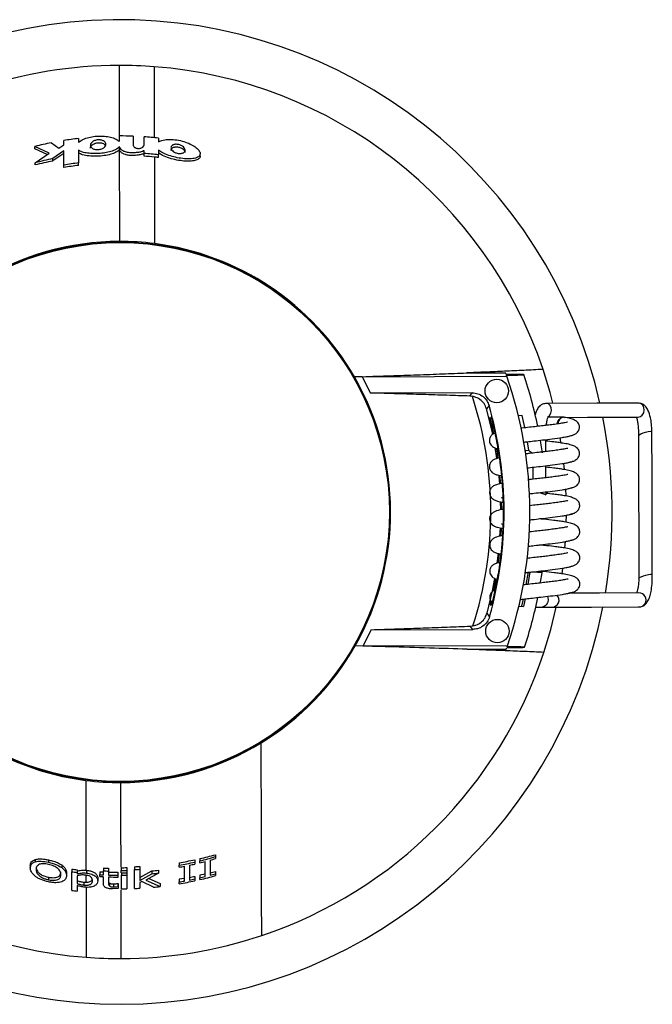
# Model space of a CAD drawing. Header units: millimetres. Extents: x 20 to 400, y 8 to 286.
# Tile 2 of 8: x 125 to 152, y 49 to 91. Entities that reach past the tile are written whole.
import ezdxf

# ---------------------------------------------------------------- set-up
doc = ezdxf.new("R2010")
doc.units = ezdxf.units.MM

msp = doc.modelspace()

# ---------------------------------------------------------------- linework, layer by layer
at = {"color": 7, "linetype": 'Continuous', "lineweight": 25}
for p, q in [((126.238, 85.759), (126.564, 85.527)), ((126.77, 85.668), (126.77, 85.855)), ((127.395, 85.943), (127.396, 85.778)), ((129.136, 86.049), (129.136, 85.812)), ((129.73, 86.039), (129.731, 85.671)), ((130.197, 85.672), (130.196, 86.014)), ((130.813, 85.959), (130.813, 85.802)), ((126.151, 85.322), (125.539, 85.602)), ((125.539, 85.504), (125.539, 85.602)), ((126.063, 85.262), (125.539, 85.504)), ((125.541, 84.903), (126.151, 85.322)), ((126.771, 85.412), (126.304, 85.081)), ((126.564, 85.527), (126.77, 85.668)), ((126.773, 84.807), (126.771, 85.412)), ((127.397, 85.439), (127.398, 84.901)), ((129.148, 85.471), (129.137, 85.458)), ((129.148, 85.471), (129.148, 85.591)), ((130.198, 85.301), (130.198, 85.425)), ((130.814, 85.45), (130.814, 85.243)), ((125.541, 84.814), (125.541, 84.903)), ((126.771, 85.304), (126.304, 84.981)), ((126.304, 84.981), (126.304, 85.081)), ((127.398, 84.794), (127.398, 84.901)), ((130.199, 85.185), (130.198, 85.301)), ((130.815, 85.131), (130.814, 85.243)), ((132.596, 85.197), (132.595, 85.293)), ((126.773, 84.705), (126.773, 84.807)), ((139.514, 75.775), (139.184, 75.765)), ((139.514, 75.775), (145.69, 75.791)), ((139.514, 75.775), (139.874, 75.076)), ((143.971, 75.935), (145.638, 75.939)), ((145.667, 75.874), (145.661, 75.874)), ((145.661, 75.874), (145.667, 75.874)), ((144.212, 75.087), (139.874, 75.076)), ((144.106, 74.947), (144.212, 75.087)), ((144.221, 74.934), (144.106, 74.947)), ((144.934, 74.545), (144.827, 74.396)), ((145.143, 73.347), (144.986, 74.039)), ((146.35, 74.113), (146.189, 74.104)), ((148.108, 74.046), (147.454, 74.044)), ((148.144, 74.041), (148.099, 74.041)), ((146.635, 72.637), (146.575, 73.001)), ((147.362, 72.578), (147.361, 73.09)), ((145.291, 72.565), (145.266, 72.704)), ((145.291, 72.565), (145.293, 72.549)), ((145.329, 72.549), (145.326, 72.565)), ((146.799, 71.91), (146.8, 71.397)), ((147.365, 71.462), (147.364, 71.974)), ((148.151, 71.812), (148.124, 72.076)), ((145.385, 71.56), (145.424, 71.207)), ((146.609, 71.39), (146.672, 71.383)), ((147.367, 70.733), (147.367, 70.858)), ((148.225, 70.684), (148.213, 70.971)), ((145.433, 70.086), (145.427, 70.442)), ((145.456, 70.43), (145.466, 70.102)), ((148.233, 69.564), (148.237, 69.861)), ((145.4, 68.959), (145.419, 69.323)), ((145.447, 69.317), (145.432, 68.976)), ((146.646, 69.154), (146.678, 69.151)), ((148.176, 68.464), (148.196, 68.733)), ((145.285, 67.81), (145.336, 68.227)), ((145.363, 68.218), (145.317, 67.825)), ((146.557, 68.048), (146.681, 68.034)), ((148.054, 67.361), (148.086, 67.598)), ((145.212, 67.15), (145.108, 66.62)), ((145.006, 66.04), (145.033, 66.162)), ((146.209, 65.981), (146.404, 65.972)), ((144.957, 65.533), (144.849, 65.682)), ((146.187, 65.941), (146.203, 65.941)), ((146.917, 65.938), (147.197, 65.937)), ((144.131, 65.127), (144.246, 65.141)), ((139.9, 64.976), (139.543, 64.276)), ((139.9, 64.976), (144.237, 64.988)), ((144.237, 64.988), (144.131, 65.127)), ((139.543, 64.276), (139.214, 64.284)), ((145.72, 64.291), (139.543, 64.276)), ((144.001, 64.139), (145.668, 64.143)), ((145.696, 64.208), (145.691, 64.208)), ((145.691, 64.208), (145.696, 64.208)), ((125.55, 55.166), (125.55, 55.073)), ((126.114, 55.15), (126.114, 55.049)), ((132.361, 55.155), (132.361, 55.055)), ((132.361, 55.055), (132.362, 54.972)), ((132.582, 55.204), (132.583, 55.107)), ((132.583, 55.025), (132.583, 55.107)), ((132.806, 54.441), (132.804, 55.081)), ((133.026, 55.14), (133.027, 54.498)), ((133.247, 55.373), (133.247, 55.288)), ((133.247, 55.288), (133.247, 55.204)), ((125.34, 54.907), (125.34, 54.814)), ((126.679, 54.935), (126.68, 54.826)), ((127.112, 54.758), (127.112, 54.643)), ((127.114, 53.847), (127.112, 54.643)), ((127.334, 54.729), (127.334, 54.613)), ((127.716, 54.708), (127.738, 54.706)), ((127.738, 54.706), (127.739, 54.587)), ((128.309, 54.643), (128.309, 54.521)), ((128.463, 54.804), (128.464, 54.683)), ((128.464, 54.512), (128.464, 54.683)), ((128.685, 54.795), (128.685, 54.673)), ((128.685, 54.673), (128.685, 54.503)), ((129.216, 54.817), (129.217, 54.695)), ((129.217, 54.595), (129.217, 54.695)), ((129.46, 54.82), (129.46, 54.698)), ((129.46, 54.698), (129.461, 54.597)), ((129.792, 54.86), (129.792, 54.739)), ((129.795, 53.93), (129.792, 54.739)), ((130.014, 54.87), (130.014, 54.75)), ((130.014, 54.75), (130.015, 54.275)), ((130.015, 54.4), (130.529, 54.678)), ((130.529, 54.678), (130.529, 54.558)), ((130.812, 54.706), (130.812, 54.587)), ((131.697, 55.028), (131.697, 54.919)), ((131.697, 54.837), (131.697, 54.919)), ((131.92, 54.247), (131.919, 54.879)), ((132.14, 54.924), (132.142, 54.29)), ((133.248, 54.654), (133.249, 54.558)), ((126.117, 54.411), (126.117, 54.301)), ((126.891, 54.596), (126.891, 54.481)), ((127.334, 54.613), (127.334, 54.554)), ((127.334, 54.475), (127.335, 54.141)), ((128.221, 54.377), (128.221, 54.252)), ((128.309, 54.441), (128.309, 54.521)), ((128.465, 54.111), (128.464, 54.433)), ((128.686, 54.423), (128.686, 54.149)), ((129.084, 54.619), (129.084, 54.495)), ((129.084, 54.495), (129.084, 54.415)), ((129.239, 54.595), (129.239, 54.495)), ((129.241, 53.917), (129.239, 54.495)), ((129.461, 54.621), (129.461, 54.497)), ((129.461, 54.497), (129.462, 53.92)), ((130.015, 54.275), (130.529, 54.558)), ((130.107, 54.224), (130.015, 54.18)), ((130.596, 53.984), (130.107, 54.224)), ((130.812, 54.587), (130.271, 54.291)), ((130.271, 54.291), (130.88, 54.013)), ((130.395, 54.359), (130.879, 54.137)), ((131.92, 54.361), (131.699, 54.324)), ((131.699, 54.324), (131.699, 54.208)), ((132.363, 54.446), (132.363, 54.337)), ((132.363, 54.337), (132.363, 54.258)), ((132.806, 54.543), (132.584, 54.493)), ((132.584, 54.493), (132.585, 54.387)), ((132.585, 54.308), (132.585, 54.387)), ((133.249, 54.558), (133.249, 54.478)), ((127.335, 54.061), (127.336, 53.819)), ((127.631, 54.198), (127.717, 54.194)), ((127.631, 54.198), (127.631, 54.075)), ((128.716, 54.165), (128.717, 54.037)), ((129.086, 53.924), (128.844, 53.911)), ((128.899, 54.125), (128.899, 53.997)), ((129.072, 54.142), (129.085, 54.142)), ((129.072, 54.142), (129.073, 54.014)), ((129.073, 54.014), (129.085, 54.014)), ((129.085, 54.142), (129.085, 54.014)), ((129.085, 54.014), (129.086, 53.924)), ((130.015, 54.18), (130.016, 53.94)), ((130.879, 54.137), (130.88, 54.013)), ((131.699, 54.13), (131.699, 54.208))]:
    msp.add_line(p, q, dxfattribs=at)
at = {"color": 8, "linetype": 'Continuous', "lineweight": 25}
for p, q in [((146.454, 72.627), (146.635, 72.637)), ((146.518, 66.9), (146.613, 67.452)), ((146.68, 67.442), (146.589, 66.908)), ((146.334, 65.975), (146.401, 66.282)), ((146.473, 66.291), (146.404, 65.972))]:
    msp.add_line(p, q, dxfattribs=at)
at = {"color": 7, "linetype": 'Continuous', "lineweight": 25, "flags": 128}
for points in [[(147.664, 74.639), (147.541, 75.106), (147.24, 76.085)], [(145.091, 73.314), (145.063, 73.445), (144.827, 74.396)], [(151.336, 74.643), (149.544, 74.638), (147.375, 74.633)], [(147.44, 74.06), (147.519, 74.124), (147.578, 74.221), (147.603, 74.335), (147.591, 74.449), (147.544, 74.546), (147.468, 74.61), (147.375, 74.633), (147.375, 74.633)], [(151.303, 74.046), (151.397, 74.069), (151.48, 74.134), (151.539, 74.231), (151.564, 74.345), (151.552, 74.459), (151.504, 74.556), (151.429, 74.62), (151.336, 74.643), (151.336, 74.643)], [(144.986, 74.039), (144.977, 74.039), (144.968, 74.039)], [(145.04, 74.04), (145.031, 74.04), (145.022, 74.04)], [(148.163, 74.038), (149.133, 74.04), (151.302, 74.046)], [(148.007, 72.955), (147.983, 73.107), (147.972, 73.17)], [(151.317, 73.263), (151.317, 73.266), (151.346, 73.297), (151.413, 73.335), (151.51, 73.374), (151.622, 73.409), (151.73, 73.434), (151.82, 73.446), (151.877, 73.442), (151.892, 73.428)], [(145.273, 72.276), (145.242, 72.481), (145.2, 72.739)], [(147.211, 72.52), (147.146, 72.945), (147.127, 73.058)], [(145.293, 72.549), (145.299, 72.549), (145.32, 72.549), (145.329, 72.549)], [(145.389, 71.196), (145.363, 71.509), (145.357, 71.571)], [(147.096, 70.827), (147.159, 70.804), (147.258, 70.77), (147.33, 70.745), (147.365, 70.734), (147.357, 70.737), (147.308, 70.756), (147.224, 70.786), (147.119, 70.824), (147.107, 70.828)], [(147.131, 66.962), (147.138, 67.003), (147.201, 67.408)], [(151.332, 67.163), (151.333, 67.166), (151.361, 67.197), (151.429, 67.235), (151.526, 67.274), (151.637, 67.309), (151.746, 67.334), (151.836, 67.346), (151.892, 67.342), (151.908, 67.328)], [(144.849, 65.682), (145.081, 66.634), (145.184, 67.164)], [(147.425, 66.402), (147.444, 66.35), (147.455, 66.236), (147.429, 66.122), (147.372, 66.025), (147.29, 65.96), (147.198, 65.937), (147.196, 65.937)], [(151.338, 66.543), (149.656, 66.538), (148.347, 66.535)], [(144.988, 66.039), (144.997, 66.039), (145.006, 66.04)], [(145.042, 66.04), (145.051, 66.04), (145.06, 66.04)], [(147.271, 64.005), (147.567, 64.986), (147.8, 65.936)], [(147.625, 65.936), (149.307, 65.941), (151.342, 65.946)]]:
    msp.add_lwpolyline(points, dxfattribs=at)
at = {"color": 7, "linetype": 'Continuous', "lineweight": 25}
for centre, radius in [((129.177, 69.999), 11.524), ((129.177, 69.999), 11.5), ((145.264, 75.165), 0.5), ((145.29, 64.915), 0.5)]:
    msp.add_circle(centre, radius, dxfattribs=at)
for centre, radius, start, end in [((129.177, 69.999), 21.013, 12.7659, 168.853), ((129.177, 69.999), 19.061, 90.1465, 108.4941), ((129.177, 69.999), 19.061, 85.6329, 90.1465), ((129.177, 69.999), 19.061, 18.6209, 85.6329), ((129.174, 71.049), 15, 101.2876, 104.0254), ((129.174, 71.049), 15, 96.8108, 99.2235), ((129.174, 71.049), 15, 87.8754, 90.1465), ((129.174, 71.049), 15, 83.7295, 86.0921), ((129.174, 71.049), 14.322, 101.561, 104.6963), ((129.177, 69.999), 15.254, 100.855, 103.7894), ((129.174, 71.049), 13.966, 97.3068, 99.9021), ((129.174, 71.049), 14.288, 83.4084, 85.8898), ((129.177, 69.999), 15.221, 84.4907, 86.151), ((129.177, 69.999), 15.221, 83.823, 84.4907), ((129.177, 69.999), 14.901, 96.8551, 99.2842), ((129.177, 69.999), 11.55, 90.1465, 121.4449), ((129.177, 69.999), 11.55, 82.6842, 90.1465), ((129.177, 69.999), 11.55, 29.9504, 82.6842), ((129.177, 69.999), 11.55, 330.3425, 29.9504), ((129.177, 69.999), 17.5, 19.6162, 19.8437), ((129.177, 69.999), 17.5, 19.3286, 19.495), ((129.177, 69.999), 17.5, 340.9644, 19.3286), ((129.177, 69.999), 18.209, 11.581, 18.7856), ((129.177, 69.999), 15.833, 342.131, 18.1619), ((129.177, 69.999), 16.4, 344.1984, 16.0945), ((129.177, 69.999), 21.013, 350.5196, 11.1073), ((147.625, 66.234), 0.298, 269.9948, 47.3641), ((151.341, 66.244), 0.298, 270.0104, 90.6004), ((129.177, 69.999), 18.209, 341.5081, 348.4246), ((129.177, 69.999), 21.013, 270.1465, 348.8538), ((129.177, 69.999), 21.013, 192.7682, 270.1465), ((129.177, 69.999), 19.061, 198.6209, 265.6329), ((129.177, 69.999), 11.55, 209.9504, 262.6842), ((129.177, 69.999), 11.55, 301.4449, 330.3425), ((129.177, 69.999), 19.061, 288.4941, 341.672), ((129.177, 69.999), 17.5, 340.4492, 340.6767), ((129.177, 69.999), 17.5, 340.7979, 340.9644), ((129.177, 69.999), 11.55, 270.1465, 301.4449), ((129.177, 69.999), 11.55, 262.6842, 270.1465), ((129.177, 69.999), 15.182, 279.5544, 282.1068), ((129.18, 68.944), 14.249, 280.1765, 282.9027), ((129.177, 69.999), 15.182, 282.9628, 285.549), ((129.18, 68.944), 14.249, 283.8177, 286.5851), ((129.18, 68.944), 14.329, 283.7394, 284.6525), ((129.18, 68.944), 14.329, 285.5693, 286.4902), ((129.177, 69.999), 15.38, 262.2848, 263.117), ((129.18, 68.944), 14.449, 261.7747, 262.6616), ((129.177, 69.999), 15.38, 266.7636, 267.3421), ((129.177, 69.999), 15.212, 267.311, 268.1461), ((129.18, 68.944), 14.279, 267.1256, 268.0153), ((129.177, 69.999), 15.182, 270.1489, 271.0686), ((129.18, 68.944), 14.249, 270.1491, 271.1289), ((129.177, 69.999), 15.152, 272.3274, 273.1659), ((129.18, 68.944), 14.219, 272.4706, 273.3643), ((129.177, 69.999), 15.38, 275.0429, 276.1011), ((129.18, 68.944), 14.329, 280.1196, 281.0202), ((129.18, 68.944), 14.329, 281.9235, 282.8298), ((129.177, 69.999), 15.876, 284.0347, 284.8597), ((129.18, 68.944), 14.449, 266.5453, 267.1612), ((129.18, 68.944), 14.529, 266.5651, 267.1776), ((129.177, 69.999), 15.38, 268.168, 269.6538), ((129.18, 68.944), 14.449, 268.0405, 269.622), ((129.18, 68.944), 14.529, 268.052, 269.6249), ((129.18, 68.944), 14.35, 270.1491, 271.1221), ((129.18, 68.944), 14.449, 270.2369, 271.1153), ((129.18, 68.944), 14.449, 275.3593, 276.4863), ((129.18, 68.944), 15.027, 279.6522, 282.2319), ((129.18, 68.944), 14.95, 279.7017, 280.5637), ((129.177, 69.999), 15.876, 280.762, 281.5764), ((129.18, 68.944), 14.95, 281.4282, 282.2952), ((129.18, 68.944), 15.027, 283.0971, 285.7117), ((129.18, 68.944), 14.95, 283.1651, 284.038), ((129.18, 68.944), 14.95, 284.9143, 285.7941), ((129.18, 68.944), 15.237, 262.2104, 263.0506), ((129.18, 68.944), 15.027, 270.2334, 271.0781), ((129.18, 68.944), 15.027, 272.3455, 273.191), ((129.18, 68.944), 15.027, 275.4088, 276.4966), ((129.177, 69.999), 19.061, 270.1465, 288.4941), ((129.177, 69.999), 19.061, 265.6329, 270.1465)]:
    msp.add_arc(centre, radius, start, end, dxfattribs=at)
at = {"color": 8, "linetype": 'Continuous', "lineweight": 25}
for points, knots in [([(129.128, 89.06), (129.129, 88.792), (129.13, 88.257), (129.133, 87.269), (129.135, 86.502), (129.136, 86.049)], [0, 0, 0, 0, 0.290885, 0.58177, 1, 1, 1, 1]), ([(130.628, 89.004), (130.629, 88.744), (130.63, 88.238), (130.632, 87.441), (130.634, 86.694), (130.635, 86.196), (130.636, 85.975)], [0, 0, 0, 0, 0.281893, 0.548469, 0.799729, 1, 1, 1, 1]), ([(147.849, 73.757), (147.851, 73.776), (147.857, 73.83), (147.896, 73.91), (147.95, 73.976), (147.991, 74.006), (148.008, 74.015), (148.009, 74.016)], [0, 0, 0, 0, 0.1777314, 0.4856489, 0.7940838, 0.9861508, 1, 1, 1, 1]), ([(148.009, 74.016), (148.008, 74.015), (147.993, 74.005), (147.959, 73.974), (147.915, 73.907), (147.886, 73.829), (147.884, 73.778), (147.883, 73.762)], [0, 0, 0, 0, 0.023684, 0.211847, 0.529002, 0.845348, 1, 1, 1, 1]), ([(148.145, 74.042), (148.119, 74.043), (148.075, 74.046), (148.029, 74.027), (148.01, 74.017), (148.009, 74.016)], [0, 0, 0, 0, 0.562834, 0.969245, 1, 1, 1, 1]), ([(148.009, 74.016), (148.011, 74.017), (148.013, 74.019), (148.031, 74.029), (148.059, 74.044), (148.087, 74.042), (148.099, 74.041)], [0, 0, 0, 0, 0.071737, 0.080758, 0.59244, 1, 1, 1, 1]), ([(147.195, 67.409), (147.196, 67.409), (147.199, 67.409), (147.107, 67.415), (146.938, 67.426), (146.793, 67.435), (146.744, 67.438)], [0, 0, 0, 0, 0.123064, 0.473813, 0.826005, 1, 1, 1, 1]), ([(129.216, 54.844), (129.214, 55.401), (129.211, 56.534), (129.208, 57.804), (129.206, 58.449)], [0, 0, 0, 0, 0.491445, 1, 1, 1, 1]), ([(127.717, 54.497), (127.717, 54.497), (127.717, 54.456), (127.717, 54.385), (127.717, 54.284), (127.717, 54.224), (127.717, 54.194)], [0, 0, 0, 0, 0.001795, 0.400351, 0.703003, 1, 1, 1, 1]), ([(127.718, 53.982), (127.718, 53.766), (127.72, 53.277), (127.721, 52.541), (127.723, 51.753), (127.725, 51.251), (127.725, 50.994)], [0, 0, 0, 0, 0.198404, 0.450275, 0.717474, 1, 1, 1, 1]), ([(129.226, 50.938), (129.225, 51.325), (129.223, 52.099), (129.22, 53.088), (129.219, 53.711), (129.218, 53.868)], [0, 0, 0, 0, 0.427701, 0.855403, 1, 1, 1, 1])]:
    msp.add_open_spline(points, degree=3, knots=knots, dxfattribs=at)
at = {"color": 7, "linetype": 'Continuous', "lineweight": 25}
for points, knots in [([(127.396, 85.778), (127.445, 85.815), (127.545, 85.887), (127.772, 85.973), (128.032, 86.031), (128.31, 86.053), (128.583, 86.039), (128.825, 85.991), (129.024, 85.914), (129.099, 85.846), (129.136, 85.812)], [0, 0, 0, 0, 0.124998, 0.250004, 0.375017, 0.500042, 0.625084, 0.750118, 0.875133, 1, 1, 1, 1]), ([(127.911, 85.534), (127.91, 85.537), (127.897, 85.571), (127.937, 85.631), (128.012, 85.697), (128.095, 85.736), (128.18, 85.758), (128.263, 85.765), (128.345, 85.76), (128.428, 85.74), (128.511, 85.697), (128.538, 85.657), (128.554, 85.633)], [0, 0, 0, 0, 0.014511, 0.222781, 0.352142, 0.446865, 0.518038, 0.589676, 0.651857, 0.730998, 0.843457, 1, 1, 1, 1]), ([(128.239, 85.467), (128.212, 85.467), (128.156, 85.466), (128.083, 85.48), (128.024, 85.501), (127.964, 85.535), (127.919, 85.587), (127.902, 85.654), (127.921, 85.723), (127.976, 85.791), (128.06, 85.843), (128.155, 85.873), (128.237, 85.886), (128.321, 85.884), (128.394, 85.87), (128.453, 85.848), (128.513, 85.813), (128.559, 85.76), (128.576, 85.693), (128.558, 85.624), (128.502, 85.557), (128.418, 85.507), (128.323, 85.477), (128.267, 85.471), (128.239, 85.467)], [0, 0, 0, 0, 0.031224, 0.062348, 0.093583, 0.124934, 0.187503, 0.250097, 0.312711, 0.375262, 0.43755, 0.468634, 0.499789, 0.53094, 0.562139, 0.593372, 0.62474, 0.687349, 0.750008, 0.812675, 0.875283, 0.937714, 0.968842, 1, 1, 1, 1]), ([(130.813, 85.802), (130.875, 85.83), (131, 85.886), (131.287, 85.911), (131.597, 85.886), (131.903, 85.816), (132.175, 85.71), (132.396, 85.581), (132.548, 85.44), (132.613, 85.299), (132.574, 85.198), (132.488, 85.136), (132.366, 85.089), (132.153, 85.063), (131.852, 85.079), (131.539, 85.134), (131.246, 85.218), (130.987, 85.324), (130.871, 85.408), (130.814, 85.45)], [0, 0, 0, 0, 0.062455, 0.124724, 0.187103, 0.249613, 0.312071, 0.374694, 0.436857, 0.498703, 0.560949, 0.592193, 0.623506, 0.686, 0.74871, 0.811185, 0.874054, 0.937075, 1, 1, 1, 1]), ([(129.148, 85.591), (129.113, 85.556), (129.043, 85.485), (128.842, 85.4), (128.598, 85.338), (128.324, 85.302), (128.044, 85.292), (127.781, 85.312), (127.549, 85.358), (127.447, 85.412), (127.397, 85.439)], [0, 0, 0, 0, 0.125225, 0.249704, 0.374827, 0.499892, 0.62464, 0.74991, 0.87515, 1, 1, 1, 1]), ([(129.137, 85.458), (129.096, 85.421), (129.012, 85.347), (128.78, 85.262), (128.495, 85.203), (128.169, 85.176), (127.844, 85.188), (127.566, 85.237), (127.451, 85.297), (127.397, 85.325)], [0, 0, 0, 0, 0.1355992, 0.2710494, 0.4114303, 0.5591951, 0.7132995, 0.8670485, 1, 1, 1, 1]), ([(129.137, 85.458), (129.138, 85.118), (129.14, 84.438), (129.143, 83.152), (129.146, 82.157), (129.147, 81.549)], [0, 0, 0, 0, 0.280004, 0.560008, 1, 1, 1, 1]), ([(130.198, 85.425), (130.192, 85.42), (130.169, 85.396), (130.068, 85.367), (129.915, 85.34), (129.729, 85.327), (129.568, 85.335), (129.449, 85.356), (129.342, 85.386), (129.202, 85.461), (129.17, 85.539), (129.148, 85.591)], [0, 0, 0, 0, 0.031484, 0.125376, 0.250454, 0.375363, 0.500199, 0.562756, 0.625345, 0.750298, 1, 1, 1, 1]), ([(130.185, 85.298), (130.183, 85.296), (130.168, 85.282), (130.088, 85.256), (129.94, 85.226), (129.745, 85.211), (129.555, 85.218), (129.401, 85.247), (129.275, 85.3), (129.185, 85.376), (129.161, 85.438), (129.148, 85.471)], [0, 0, 0, 0, 0.011175, 0.075526, 0.213573, 0.362796, 0.47705, 0.592207, 0.691059, 0.831941, 1, 1, 1, 1]), ([(129.731, 85.671), (129.733, 85.654), (129.736, 85.621), (129.767, 85.58), (129.811, 85.55), (129.857, 85.531), (129.916, 85.519), (129.979, 85.517), (130.037, 85.524), (130.1, 85.542), (130.176, 85.59), (130.189, 85.639), (130.197, 85.672)], [0, 0, 0, 0, 0.124533, 0.24906, 0.311742, 0.374215, 0.436928, 0.499718, 0.56261, 0.625407, 0.750286, 1, 1, 1, 1]), ([(132.587, 85.197), (132.59, 85.19), (132.609, 85.138), (132.535, 85.064), (132.382, 84.994), (132.157, 84.968), (131.891, 84.974), (131.587, 85.019), (131.269, 85.102), (130.99, 85.21), (130.868, 85.297), (130.814, 85.336)], [0, 0, 0, 0, 0.021146, 0.14435, 0.25755, 0.362056, 0.473682, 0.597829, 0.730663, 0.879804, 1, 1, 1, 1]), ([(131.649, 85.306), (131.624, 85.311), (131.574, 85.322), (131.49, 85.358), (131.413, 85.41), (131.361, 85.477), (131.342, 85.541), (131.355, 85.602), (131.396, 85.647), (131.451, 85.675), (131.505, 85.69), (131.572, 85.696), (131.648, 85.689), (131.722, 85.67), (131.807, 85.635), (131.884, 85.581), (131.936, 85.513), (131.955, 85.448), (131.942, 85.386), (131.901, 85.342), (131.846, 85.315), (131.792, 85.302), (131.725, 85.296), (131.674, 85.302), (131.649, 85.306)], [0, 0, 0, 0, 0.03126, 0.062417, 0.124679, 0.187267, 0.249915, 0.312555, 0.3751, 0.406413, 0.437543, 0.468661, 0.499786, 0.530978, 0.562267, 0.624555, 0.68719, 0.74983, 0.812474, 0.875051, 0.906421, 0.937623, 0.968734, 1, 1, 1, 1]), ([(131.356, 85.434), (131.354, 85.444), (131.345, 85.481), (131.384, 85.527), (131.451, 85.565), (131.523, 85.582), (131.595, 85.585), (131.666, 85.576), (131.74, 85.556), (131.82, 85.52), (131.9, 85.458), (131.949, 85.393), (131.944, 85.353), (131.942, 85.34)], [0, 0, 0, 0, 0.061512, 0.215711, 0.314197, 0.387936, 0.446807, 0.505889, 0.561029, 0.638986, 0.752447, 0.919216, 1, 1, 1, 1]), ([(130.638, 85.15), (130.639, 84.826), (130.641, 84.202), (130.643, 83.25), (130.645, 82.345), (130.647, 81.742), (130.648, 81.455)], [0, 0, 0, 0, 0.2811, 0.541466, 0.781098, 1, 1, 1, 1]), ([(147.24, 76.085), (146.97, 76.071), (146.445, 76.045), (145.617, 76.006), (144.802, 75.97), (144.242, 75.946), (143.971, 75.935)], [0, 0, 0, 0, 0.273557, 0.531402, 0.773546, 1, 1, 1, 1]), ([(139.514, 75.775), (139.92, 75.789), (140.733, 75.815), (141.869, 75.854), (142.957, 75.895), (143.633, 75.922), (143.971, 75.935)], [0, 0, 0, 0, 0.2495708, 0.4991491, 0.7495731, 1, 1, 1, 1]), ([(145.674, 75.839), (145.789, 75.84), (146.02, 75.843), (146.274, 75.848), (146.415, 75.855), (146.429, 75.861), (146.326, 75.866), (146.119, 75.871), (145.879, 75.873), (145.715, 75.874), (145.661, 75.874)], [0, 0, 0, 0, 0.1406899, 0.281737, 0.4168004, 0.545781, 0.6725964, 0.801461, 0.9357564, 1, 1, 1, 1]), ([(144.106, 74.947), (143.783, 74.958), (143.138, 74.981), (142.105, 75.013), (141.026, 75.045), (140.258, 75.066), (139.874, 75.076)], [0, 0, 0, 0, 0.249664, 0.499326, 0.749666, 1, 1, 1, 1]), ([(144.212, 75.087), (144.296, 75.079), (144.465, 75.063), (144.689, 74.934), (144.854, 74.756), (144.909, 74.611), (144.934, 74.545)], [0, 0, 0, 0, 0.2609529, 0.521907, 0.7828366, 1, 1, 1, 1]), ([(144.827, 74.396), (144.796, 74.475), (144.735, 74.633), (144.549, 74.813), (144.367, 74.905), (144.253, 74.928), (144.221, 74.934)], [0, 0, 0, 0, 0.295383, 0.590766, 0.886121, 1, 1, 1, 1]), ([(147.389, 74.632), (147.331, 74.627), (147.223, 74.619), (147.082, 74.517), (146.965, 74.364), (146.919, 74.209), (146.893, 74.119)], [0, 0, 0, 0, 0.218045, 0.399105, 0.651838, 1, 1, 1, 1]), ([(151.892, 73.428), (151.887, 73.537), (151.877, 73.745), (151.822, 74.071), (151.745, 74.324), (151.629, 74.504), (151.499, 74.612), (151.402, 74.632), (151.35, 74.642)], [0, 0, 0, 0, 0.183777, 0.352187, 0.604452, 0.769413, 0.875539, 1, 1, 1, 1]), ([(145.025, 73.79), (145.018, 73.818), (145.005, 73.875), (144.987, 73.95), (144.974, 74.007), (144.968, 74.035), (144.968, 74.038), (144.968, 74.039)], [0, 0, 0, 0, 0.218154, 0.436311, 0.653998, 0.868616, 1, 1, 1, 1]), ([(145.022, 74.04), (145.092, 73.748), (145.209, 73.26), (145.293, 72.765), (145.326, 72.565)], [0, 0, 0, 0, 0.596128, 1, 1, 1, 1]), ([(145.04, 74.04), (145.041, 74.037), (145.043, 74.031), (145.055, 73.989), (145.072, 73.927), (145.09, 73.857), (145.101, 73.81), (145.106, 73.79)], [0, 0, 0, 0, 0.210551, 0.420976, 0.634618, 0.852091, 1, 1, 1, 1]), ([(146.465, 73.592), (146.464, 73.598), (146.43, 73.773), (146.389, 73.945), (146.35, 74.113)], [0, 0, 0, 0, 0.033808, 1, 1, 1, 1]), ([(147.381, 73.697), (147.383, 73.725), (147.392, 73.821), (147.418, 73.933), (147.443, 74.021), (147.458, 74.057), (147.455, 74.059), (147.454, 74.059)], [0, 0, 0, 0, 0.147802, 0.489397, 0.739453, 0.904108, 1, 1, 1, 1]), ([(148.402, 73.256), (148.452, 73.265), (148.547, 73.283), (148.679, 73.361), (148.753, 73.447), (148.784, 73.526), (148.795, 73.573), (148.799, 73.639), (148.785, 73.719), (148.75, 73.79), (148.688, 73.859), (148.576, 73.93), (148.397, 73.995), (148.227, 74.027), (148.135, 74.044)], [0, 0, 0, 0, 0.08412, 0.159072, 0.273831, 0.313047, 0.340406, 0.372569, 0.420391, 0.477853, 0.565864, 0.684526, 0.831063, 1, 1, 1, 1]), ([(151.231, 74.044), (151.231, 74.038), (151.23, 74.023), (151.257, 73.941), (151.287, 73.788), (151.316, 73.552), (151.316, 73.363), (151.317, 73.263)], [0, 0, 0, 0, 0.112885, 0.269812, 0.474025, 0.722256, 1, 1, 1, 1]), ([(145.025, 73.79), (145.025, 73.79), (145.074, 73.642), (145.095, 73.486), (145.115, 73.33)], [0, 0, 0, 0, 0.000013, 1, 1, 1, 1]), ([(145.125, 66.289), (145.125, 66.289), (145.258, 66.723), (145.382, 67.627), (145.536, 68.924), (145.563, 70.177), (145.509, 71.384), (145.351, 72.59), (145.218, 73.398), (145.106, 73.79), (145.106, 73.79)], [0, 0, 0, 0, 0.000001, 0.179845, 0.359689, 0.518005, 0.676321, 0.83816, 0.999999, 1, 1, 1, 1]), ([(148.29, 73.832), (148.287, 73.832), (148.279, 73.833), (148.178, 73.809), (147.991, 73.777), (147.75, 73.741), (147.495, 73.71), (147.235, 73.68), (146.958, 73.648), (146.655, 73.613), (146.427, 73.589), (146.312, 73.575), (146.298, 73.573)], [0, 0, 0, 0, 0.070807, 0.178168, 0.305785, 0.429946, 0.53989, 0.637736, 0.742057, 0.857513, 0.982703, 1, 1, 1, 1]), ([(145.171, 73.363), (145.136, 73.347), (145.069, 73.315), (144.988, 73.221), (144.952, 73.12), (144.944, 73.031), (144.968, 72.929), (145.035, 72.821), (145.143, 72.744), (145.229, 72.716), (145.266, 72.704)], [0, 0, 0, 0, 0.1613163, 0.3188024, 0.3887987, 0.4637702, 0.5521752, 0.6487748, 0.8450991, 1, 1, 1, 1]), ([(146.406, 72.982), (146.455, 72.987), (146.6, 73.004), (146.876, 73.034), (147.247, 73.077), (147.668, 73.125), (148.007, 73.172), (148.247, 73.212), (148.397, 73.244), (148.485, 73.268), (148.502, 73.28), (148.503, 73.281)], [0, 0, 0, 0, 0.057639, 0.169974, 0.308944, 0.47145, 0.661267, 0.766395, 0.876723, 0.995293, 1, 1, 1, 1]), ([(151.317, 73.262), (151.319, 72.342), (151.324, 70.309), (151.329, 68.276), (151.332, 67.162)], [0, 0, 0, 0, 0.4524524, 1, 1, 1, 1]), ([(151.908, 67.328), (151.906, 68.248), (151.9, 70.281), (151.895, 72.314), (151.892, 73.428)], [0, 0, 0, 0, 0.452452, 1, 1, 1, 1]), ([(145.235, 72.716), (145.254, 72.631), (145.285, 72.49), (145.299, 72.346), (145.304, 72.289)], [0, 0, 0, 0, 0.601204, 1, 1, 1, 1]), ([(148.293, 72.716), (148.29, 72.716), (148.282, 72.717), (148.181, 72.693), (147.994, 72.661), (147.753, 72.625), (147.498, 72.594), (147.238, 72.563), (146.962, 72.532), (146.704, 72.503), (146.545, 72.485), (146.485, 72.478)], [0, 0, 0, 0, 0.076333, 0.192072, 0.329648, 0.463498, 0.582021, 0.687504, 0.799965, 0.924431, 1, 1, 1, 1]), ([(148.138, 72.927), (148.069, 72.938), (147.935, 72.958), (147.677, 72.992), (147.476, 73.014), (147.361, 73.027)], [0, 0, 0, 0, 0.317749, 0.612717, 1, 1, 1, 1]), ([(148.405, 72.14), (148.455, 72.149), (148.55, 72.167), (148.682, 72.245), (148.755, 72.331), (148.787, 72.41), (148.798, 72.457), (148.802, 72.523), (148.788, 72.603), (148.753, 72.674), (148.691, 72.743), (148.578, 72.814), (148.4, 72.879), (148.23, 72.911), (148.138, 72.927)], [0, 0, 0, 0, 0.08412, 0.159072, 0.273831, 0.313047, 0.340406, 0.372568, 0.42039, 0.477853, 0.565864, 0.684526, 0.831062, 1, 1, 1, 1]), ([(145.378, 72.311), (145.311, 72.294), (145.191, 72.264), (145.078, 72.202), (144.99, 72.105), (144.955, 72.004), (144.947, 71.915), (144.971, 71.813), (145.038, 71.705), (145.156, 71.624), (145.292, 71.575), (145.41, 71.554), (145.472, 71.542)], [0, 0, 0, 0, 0.158893, 0.2803, 0.384971, 0.431493, 0.481321, 0.540078, 0.604282, 0.734765, 0.859693, 1, 1, 1, 1]), ([(145.362, 72.447), (145.349, 72.456), (145.328, 72.472), (145.304, 72.509), (145.297, 72.536), (145.293, 72.549)], [0, 0, 0, 0, 0.416642, 0.707238, 1, 1, 1, 1]), ([(145.358, 72.482), (145.351, 72.491), (145.338, 72.51), (145.332, 72.535), (145.329, 72.549)], [0, 0, 0, 0, 0.462703, 1, 1, 1, 1]), ([(146.791, 72.513), (146.789, 72.513), (146.754, 72.52), (146.705, 72.546), (146.657, 72.589), (146.64, 72.615), (146.636, 72.632), (146.635, 72.637)], [0, 0, 0, 0, 0.031329, 0.596964, 0.764008, 0.932927, 1, 1, 1, 1]), ([(146.561, 71.883), (146.659, 71.894), (146.879, 71.918), (147.25, 71.961), (147.671, 72.009), (148.01, 72.055), (148.25, 72.096), (148.4, 72.128), (148.488, 72.152), (148.505, 72.164), (148.506, 72.165)], [0, 0, 0, 0, 0.117863, 0.265558, 0.438267, 0.640001, 0.751729, 0.868983, 0.994998, 1, 1, 1, 1]), ([(148.141, 71.811), (148.072, 71.822), (147.938, 71.842), (147.68, 71.876), (147.478, 71.898), (147.364, 71.911)], [0, 0, 0, 0, 0.317751, 0.612719, 1, 1, 1, 1]), ([(148.296, 71.6), (148.292, 71.6), (148.284, 71.601), (148.184, 71.577), (147.997, 71.545), (147.756, 71.509), (147.501, 71.478), (147.24, 71.447), (146.965, 71.416), (146.748, 71.391), (146.63, 71.378), (146.611, 71.376)], [0, 0, 0, 0, 0.08045, 0.202431, 0.347426, 0.488496, 0.613411, 0.724582, 0.843109, 0.974288, 1, 1, 1, 1]), ([(148.408, 71.024), (148.458, 71.033), (148.553, 71.051), (148.684, 71.129), (148.758, 71.215), (148.789, 71.294), (148.801, 71.341), (148.805, 71.407), (148.791, 71.486), (148.756, 71.557), (148.694, 71.627), (148.581, 71.698), (148.403, 71.763), (148.232, 71.795), (148.141, 71.811)], [0, 0, 0, 0, 0.084121, 0.159072, 0.273831, 0.313047, 0.340406, 0.372569, 0.420391, 0.477854, 0.565865, 0.684526, 0.831062, 1, 1, 1, 1]), ([(145.5, 71.226), (145.49, 71.224), (145.365, 71.202), (145.22, 71.158), (145.08, 71.086), (144.993, 70.989), (144.958, 70.888), (144.95, 70.799), (144.974, 70.697), (145.041, 70.589), (145.158, 70.508), (145.314, 70.453), (145.454, 70.428), (145.538, 70.413)], [0, 0, 0, 0, 0.01739, 0.221065, 0.327245, 0.418787, 0.459474, 0.503053, 0.554441, 0.610591, 0.724709, 0.833968, 1, 1, 1, 1]), ([(146.654, 70.777), (146.722, 70.785), (146.913, 70.806), (147.253, 70.845), (147.674, 70.893), (148.013, 70.939), (148.253, 70.98), (148.403, 71.012), (148.491, 71.036), (148.508, 71.048), (148.509, 71.049)], [0, 0, 0, 0, 0.084805, 0.238035, 0.417216, 0.62651, 0.742424, 0.864074, 0.99481, 1, 1, 1, 1]), ([(145.461, 70.609), (145.461, 70.608), (145.46, 70.604), (145.502, 70.614), (145.529, 70.62)], [0, 0, 0, 0, 0.36977, 1, 1, 1, 1]), ([(148.144, 70.695), (148.075, 70.706), (147.941, 70.726), (147.683, 70.76), (147.481, 70.782), (147.367, 70.795)], [0, 0, 0, 0, 0.31775, 0.612718, 1, 1, 1, 1]), ([(148.41, 69.908), (148.461, 69.917), (148.556, 69.935), (148.687, 70.013), (148.761, 70.099), (148.792, 70.178), (148.803, 70.225), (148.808, 70.291), (148.793, 70.37), (148.759, 70.441), (148.697, 70.511), (148.584, 70.582), (148.406, 70.647), (148.235, 70.679), (148.144, 70.695)], [0, 0, 0, 0, 0.084121, 0.159072, 0.273831, 0.313047, 0.340406, 0.372569, 0.420391, 0.477853, 0.565864, 0.684526, 0.831062, 1, 1, 1, 1]), ([(148.298, 70.483), (148.295, 70.484), (148.287, 70.485), (148.187, 70.461), (148, 70.429), (147.759, 70.393), (147.504, 70.361), (147.243, 70.331), (146.968, 70.3), (146.776, 70.278), (146.675, 70.267)], [0, 0, 0, 0, 0.082701, 0.208094, 0.357147, 0.502163, 0.630573, 0.744855, 0.866698, 1, 1, 1, 1]), ([(145.548, 70.118), (145.523, 70.113), (145.382, 70.089), (145.223, 70.042), (145.083, 69.97), (144.996, 69.873), (144.961, 69.772), (144.953, 69.683), (144.976, 69.581), (145.043, 69.473), (145.161, 69.392), (145.312, 69.338), (145.448, 69.314), (145.527, 69.3)], [0, 0, 0, 0, 0.043538, 0.243766, 0.34815, 0.438143, 0.478141, 0.520983, 0.571501, 0.626701, 0.738888, 0.846298, 1, 1, 1, 1]), ([(146.67, 69.662), (146.733, 69.669), (146.92, 69.69), (147.256, 69.729), (147.677, 69.777), (148.016, 69.823), (148.256, 69.864), (148.406, 69.896), (148.493, 69.92), (148.511, 69.932), (148.512, 69.933)], [0, 0, 0, 0, 0.079923, 0.23397, 0.414107, 0.624518, 0.741051, 0.863348, 0.994783, 1, 1, 1, 1]), ([(145.464, 69.493), (145.464, 69.492), (145.463, 69.488), (145.506, 69.498), (145.532, 69.504)], [0, 0, 0, 0, 0.3663912, 1, 1, 1, 1]), ([(148.301, 69.367), (148.298, 69.368), (148.29, 69.369), (148.189, 69.345), (148.003, 69.313), (147.761, 69.277), (147.507, 69.245), (147.246, 69.215), (146.97, 69.183), (146.764, 69.16), (146.656, 69.148), (146.646, 69.147)], [0, 0, 0, 0, 0.081525, 0.205135, 0.352067, 0.495021, 0.621605, 0.734262, 0.854372, 0.987303, 1, 1, 1, 1]), ([(148.147, 69.579), (148.078, 69.59), (147.944, 69.61), (147.653, 69.648), (147.364, 69.68), (147.148, 69.703), (147.088, 69.71)], [0, 0, 0, 0, 0.241912, 0.466479, 0.85144, 1, 1, 1, 1]), ([(148.413, 68.791), (148.464, 68.801), (148.559, 68.819), (148.69, 68.897), (148.764, 68.983), (148.795, 69.062), (148.806, 69.109), (148.811, 69.175), (148.796, 69.254), (148.762, 69.325), (148.7, 69.395), (148.587, 69.466), (148.409, 69.531), (148.238, 69.562), (148.147, 69.579)], [0, 0, 0, 0, 0.08412, 0.159072, 0.273831, 0.313047, 0.340406, 0.372569, 0.420391, 0.477853, 0.565864, 0.684526, 0.831063, 1, 1, 1, 1]), ([(145.519, 68.996), (145.505, 68.994), (145.375, 68.97), (145.226, 68.926), (145.086, 68.854), (144.999, 68.757), (144.963, 68.656), (144.956, 68.567), (144.979, 68.465), (145.046, 68.357), (145.165, 68.276), (145.289, 68.23), (145.391, 68.212), (145.438, 68.203)], [0, 0, 0, 0, 0.027297, 0.245027, 0.358534, 0.456393, 0.499888, 0.546473, 0.601407, 0.661432, 0.783425, 0.900223, 1, 1, 1, 1]), ([(146.614, 68.54), (146.697, 68.549), (146.903, 68.572), (147.259, 68.613), (147.679, 68.661), (148.018, 68.707), (148.258, 68.748), (148.408, 68.78), (148.496, 68.804), (148.514, 68.816), (148.514, 68.817)], [0, 0, 0, 0, 0.101986, 0.25234, 0.428157, 0.633522, 0.74726, 0.866625, 0.994908, 1, 1, 1, 1]), ([(148.15, 68.463), (148.081, 68.474), (147.947, 68.494), (147.656, 68.532), (147.367, 68.564), (147.151, 68.587), (147.091, 68.594)], [0, 0, 0, 0, 0.241911, 0.466479, 0.85144, 1, 1, 1, 1]), ([(148.304, 68.251), (148.301, 68.252), (148.293, 68.253), (148.192, 68.229), (148.005, 68.197), (147.764, 68.161), (147.509, 68.129), (147.249, 68.099), (146.973, 68.067), (146.735, 68.041), (146.595, 68.025), (146.554, 68.02)], [0, 0, 0, 0, 0.078217, 0.196812, 0.337782, 0.474935, 0.596383, 0.704468, 0.819705, 0.947242, 1, 1, 1, 1]), ([(148.416, 67.675), (148.466, 67.685), (148.561, 67.703), (148.693, 67.781), (148.767, 67.867), (148.798, 67.945), (148.809, 67.993), (148.814, 68.058), (148.799, 68.138), (148.765, 68.209), (148.703, 68.279), (148.59, 68.35), (148.412, 68.415), (148.241, 68.446), (148.15, 68.463)], [0, 0, 0, 0, 0.08412, 0.159071, 0.273831, 0.313047, 0.340406, 0.372569, 0.42039, 0.477853, 0.565864, 0.684526, 0.831062, 1, 1, 1, 1]), ([(145.401, 67.85), (145.329, 67.832), (145.205, 67.801), (145.09, 67.738), (145.002, 67.641), (144.966, 67.54), (144.958, 67.45), (144.982, 67.348), (145.049, 67.241), (145.144, 67.172), (145.215, 67.148), (145.239, 67.14)], [0, 0, 0, 0, 0.207855, 0.357933, 0.48732, 0.544827, 0.606423, 0.679055, 0.75842, 0.919716, 1, 1, 1, 1]), ([(146.484, 67.408), (146.512, 67.412), (146.635, 67.426), (146.891, 67.454), (147.261, 67.497), (147.682, 67.545), (148.021, 67.591), (148.261, 67.632), (148.411, 67.664), (148.499, 67.688), (148.517, 67.7), (148.517, 67.7)], [0, 0, 0, 0, 0.033855, 0.1490253, 0.2915028, 0.4581107, 0.6527185, 0.7604992, 0.8736117, 0.9951745, 1, 1, 1, 1]), ([(145.317, 67.388), (145.291, 67.23), (145.217, 66.778), (145.111, 66.331), (145.042, 66.04)], [0, 0, 0, 0, 0.34747, 1, 1, 1, 1]), ([(148.152, 67.347), (148.083, 67.358), (147.95, 67.378), (147.659, 67.416), (147.394, 67.445), (147.205, 67.466), (147.17, 67.469)], [0, 0, 0, 0, 0.258238, 0.497961, 0.908902, 1, 1, 1, 1]), ([(147.2, 67.408), (147.201, 67.411), (147.206, 67.43), (147.201, 67.45), (147.197, 67.467)], [0, 0, 0, 0, 0.1615875, 1, 1, 1, 1]), ([(148.419, 66.559), (148.469, 66.569), (148.564, 66.587), (148.696, 66.664), (148.77, 66.751), (148.801, 66.829), (148.812, 66.877), (148.817, 66.942), (148.802, 67.022), (148.767, 67.093), (148.706, 67.163), (148.593, 67.233), (148.414, 67.299), (148.244, 67.33), (148.152, 67.347)], [0, 0, 0, 0, 0.084121, 0.159072, 0.273831, 0.313047, 0.340406, 0.372569, 0.420391, 0.477854, 0.565864, 0.684526, 0.831062, 1, 1, 1, 1]), ([(151.309, 65.948), (151.372, 65.951), (151.487, 65.957), (151.614, 66.052), (151.693, 66.153), (151.751, 66.26), (151.804, 66.397), (151.86, 66.62), (151.906, 66.942), (151.907, 67.194), (151.908, 67.328)], [0, 0, 0, 0, 0.132325, 0.241166, 0.324481, 0.391151, 0.490028, 0.629465, 0.803964, 1, 1, 1, 1]), ([(145.139, 66.638), (145.16, 66.729), (145.199, 66.895), (145.226, 67.064), (145.239, 67.14)], [0, 0, 0, 0, 0.548747, 1, 1, 1, 1]), ([(148.307, 67.135), (148.304, 67.136), (148.296, 67.137), (148.195, 67.113), (148.008, 67.08), (147.767, 67.045), (147.512, 67.013), (147.252, 66.983), (146.976, 66.951), (146.68, 66.918), (146.484, 66.896), (146.387, 66.885)], [0, 0, 0, 0, 0.07291, 0.183459, 0.314866, 0.442715, 0.555923, 0.656676, 0.764096, 0.88298, 1, 1, 1, 1]), ([(151.332, 67.163), (151.329, 67.085), (151.322, 66.936), (151.295, 66.751), (151.266, 66.626), (151.244, 66.56), (151.237, 66.544), (151.236, 66.542)], [0, 0, 0, 0, 0.2960327, 0.5659527, 0.7966183, 0.9813915, 1, 1, 1, 1]), ([(145.177, 66.66), (145.146, 66.646), (145.083, 66.615), (145.005, 66.525), (144.969, 66.424), (144.961, 66.334), (144.986, 66.235), (145.018, 66.17), (145.044, 66.15), (145.048, 66.148)], [0, 0, 0, 0, 0.222374, 0.465436, 0.573468, 0.689178, 0.825622, 0.974713, 1, 1, 1, 1]), ([(146.253, 66.265), (146.284, 66.269), (146.386, 66.281), (146.592, 66.305), (146.893, 66.338), (147.265, 66.381), (147.685, 66.429), (148.024, 66.475), (148.264, 66.516), (148.414, 66.548), (148.502, 66.572), (148.519, 66.584), (148.52, 66.584)], [0, 0, 0, 0, 0.035945, 0.117886, 0.22304, 0.353125, 0.505242, 0.682923, 0.78133, 0.884604, 0.995594, 1, 1, 1, 1]), ([(144.988, 66.039), (144.988, 66.042), (144.989, 66.047), (144.998, 66.09), (145.009, 66.138), (145.017, 66.174), (145.02, 66.185)], [0, 0, 0, 0, 0.2905635, 0.5809884, 0.8749966, 1, 1, 1, 1]), ([(145.125, 66.289), (145.118, 66.261), (145.105, 66.204), (145.086, 66.129), (145.071, 66.072), (145.062, 66.043), (145.061, 66.041), (145.06, 66.04)], [0, 0, 0, 0, 0.218257, 0.436472, 0.655282, 0.871856, 1, 1, 1, 1]), ([(144.246, 65.141), (144.289, 65.15), (144.416, 65.178), (144.605, 65.287), (144.771, 65.469), (144.825, 65.615), (144.849, 65.682)], [0, 0, 0, 0, 0.155437, 0.4553, 0.750546, 1, 1, 1, 1]), ([(147.197, 65.937), (147.292, 65.937), (147.483, 65.936), (147.578, 65.936), (147.625, 65.936)], [0, 0, 0, 0, 0.499844, 1, 1, 1, 1]), ([(144.957, 65.533), (144.926, 65.454), (144.864, 65.296), (144.679, 65.117), (144.462, 65.006), (144.308, 64.993), (144.237, 64.988)], [0, 0, 0, 0, 0.260952, 0.521907, 0.782836, 1, 1, 1, 1]), ([(139.9, 64.976), (140.283, 64.989), (141.049, 65.013), (142.126, 65.051), (143.161, 65.089), (143.808, 65.114), (144.131, 65.127)], [0, 0, 0, 0, 0.249637, 0.499278, 0.749638, 1, 1, 1, 1]), ([(144.001, 64.139), (143.473, 64.157), (142.417, 64.193), (140.908, 64.239), (139.91, 64.266), (139.543, 64.276)], [0, 0, 0, 0, 0.387069, 0.774827, 1, 1, 1, 1]), ([(147.271, 64.005), (147.002, 64.018), (146.478, 64.042), (145.652, 64.076), (144.836, 64.108), (144.274, 64.129), (144.001, 64.139)], [0, 0, 0, 0, 0.272319, 0.529749, 0.772304, 1, 1, 1, 1]), ([(145.691, 64.208), (145.808, 64.21), (146.043, 64.212), (146.302, 64.218), (146.445, 64.224), (146.458, 64.23), (146.354, 64.236), (146.146, 64.24), (145.911, 64.242), (145.752, 64.243), (145.703, 64.243)], [0, 0, 0, 0, 0.143015, 0.286381, 0.423687, 0.55409, 0.681094, 0.808969, 0.941446, 1, 1, 1, 1]), ([(135.223, 51.923), (135.223, 52.116), (135.222, 52.496), (135.22, 53.086), (135.219, 53.674), (135.217, 54.259), (135.216, 54.838), (135.214, 55.447), (135.212, 56.115), (135.211, 56.843), (135.208, 57.632), (135.207, 58.452), (135.204, 59.296), (135.203, 59.87), (135.202, 60.146)], [0, 0, 0, 0, 0.089175, 0.174808, 0.256899, 0.335452, 0.410468, 0.48195, 0.56404, 0.65313, 0.73665, 0.829718, 0.918337, 1, 1, 1, 1]), ([(127.706, 58.543), (127.707, 58.246), (127.708, 57.621), (127.71, 56.682), (127.713, 55.692), (127.715, 55.044), (127.716, 54.708)], [0, 0, 0, 0, 0.217502, 0.456669, 0.717501, 1, 1, 1, 1]), ([(125.34, 54.907), (125.342, 54.934), (125.348, 54.989), (125.393, 55.086), (125.488, 55.135), (125.55, 55.166)], [0, 0, 0, 0, 0.263229, 0.526776, 1, 1, 1, 1]), ([(125.34, 54.814), (125.348, 54.866), (125.36, 54.944), (125.444, 55.029), (125.515, 55.059), (125.55, 55.073)], [0, 0, 0, 0, 0.502714, 0.7510069, 1, 1, 1, 1]), ([(125.55, 55.166), (125.612, 55.178), (125.729, 55.2), (125.937, 55.183), (126.062, 55.16), (126.114, 55.15)], [0, 0, 0, 0, 0.398534, 0.752131, 1, 1, 1, 1]), ([(125.55, 55.073), (125.587, 55.081), (125.661, 55.097), (125.851, 55.098), (126.009, 55.069), (126.114, 55.049)], [0, 0, 0, 0, 0.250887, 0.5009637, 1, 1, 1, 1]), ([(126.114, 55.15), (126.168, 55.137), (126.303, 55.107), (126.509, 55.036), (126.622, 54.969), (126.679, 54.935)], [0, 0, 0, 0, 0.249363, 0.622606, 1, 1, 1, 1]), ([(125.55, 54.45), (125.487, 54.512), (125.361, 54.638), (125.347, 54.755), (125.34, 54.814)], [0, 0, 0, 0, 0.497046, 1, 1, 1, 1]), ([(125.583, 54.847), (125.591, 54.787), (125.602, 54.698), (125.723, 54.57), (125.864, 54.483), (126.011, 54.434), (126.094, 54.416), (126.117, 54.411)], [0, 0, 0, 0, 0.382695, 0.573575, 0.765857, 0.936832, 1, 1, 1, 1]), ([(125.726, 54.962), (125.681, 54.933), (125.591, 54.875), (125.586, 54.791), (125.584, 54.75)], [0, 0, 0, 0, 0.499034, 1, 1, 1, 1]), ([(125.584, 54.75), (125.587, 54.711), (125.595, 54.633), (125.662, 54.526), (125.761, 54.443), (125.86, 54.384), (125.982, 54.335), (126.072, 54.312), (126.117, 54.301)], [0, 0, 0, 0, 0.249014, 0.498675, 0.624258, 0.748918, 0.87412, 1, 1, 1, 1]), ([(126.115, 54.956), (126.078, 54.964), (126.004, 54.979), (125.896, 54.988), (125.799, 54.983), (125.75, 54.969), (125.726, 54.962)], [0, 0, 0, 0, 0.250905, 0.500536, 0.749459, 1, 1, 1, 1]), ([(126.114, 55.049), (126.224, 55.021), (126.445, 54.965), (126.601, 54.872), (126.68, 54.826)], [0, 0, 0, 0, 0.499216, 1, 1, 1, 1]), ([(126.503, 54.792), (126.48, 54.809), (126.433, 54.843), (126.339, 54.889), (126.232, 54.928), (126.154, 54.947), (126.115, 54.956)], [0, 0, 0, 0, 0.2496295, 0.4980228, 0.7484581, 1, 1, 1, 1]), ([(126.647, 54.522), (126.644, 54.566), (126.639, 54.653), (126.548, 54.746), (126.503, 54.792)], [0, 0, 0, 0, 0.5006943, 1, 1, 1, 1]), ([(126.679, 54.935), (126.714, 54.906), (126.785, 54.849), (126.868, 54.733), (126.882, 54.65), (126.891, 54.596)], [0, 0, 0, 0, 0.255115, 0.50987, 1, 1, 1, 1]), ([(126.68, 54.826), (126.743, 54.768), (126.869, 54.651), (126.884, 54.538), (126.891, 54.481)], [0, 0, 0, 0, 0.497265, 1, 1, 1, 1]), ([(127.334, 54.671), (127.363, 54.679), (127.422, 54.693), (127.533, 54.71), (127.636, 54.713), (127.702, 54.709), (127.716, 54.708)], [0, 0, 0, 0, 0.2691131, 0.5386632, 0.9001155, 1, 1, 1, 1]), ([(127.738, 54.706), (127.796, 54.698), (127.908, 54.683), (128.051, 54.629), (128.163, 54.548), (128.214, 54.46), (128.219, 54.399), (128.221, 54.377)], [0, 0, 0, 0, 0.177426, 0.344269, 0.535463, 0.829453, 1, 1, 1, 1]), ([(126.116, 54.213), (126.006, 54.241), (125.84, 54.283), (125.658, 54.375), (125.586, 54.425), (125.55, 54.45)], [0, 0, 0, 0, 0.497325, 0.748033, 1, 1, 1, 1]), ([(126.117, 54.411), (126.182, 54.401), (126.292, 54.384), (126.428, 54.396), (126.535, 54.428), (126.634, 54.504), (126.642, 54.583), (126.647, 54.634)], [0, 0, 0, 0, 0.186661, 0.315016, 0.442627, 0.641613, 1, 1, 1, 1]), ([(126.117, 54.301), (126.16, 54.294), (126.246, 54.279), (126.372, 54.276), (126.474, 54.294), (126.575, 54.337), (126.639, 54.415), (126.645, 54.486), (126.647, 54.522)], [0, 0, 0, 0, 0.124752, 0.249968, 0.375503, 0.501194, 0.750714, 1, 1, 1, 1]), ([(126.891, 54.481), (126.883, 54.429), (126.871, 54.351), (126.788, 54.262), (126.717, 54.229), (126.681, 54.213)], [0, 0, 0, 0, 0.502308, 0.750528, 1, 1, 1, 1]), ([(127.334, 54.554), (127.393, 54.568), (127.481, 54.588), (127.626, 54.595), (127.701, 54.59), (127.739, 54.587)], [0, 0, 0, 0, 0.5005845, 0.749761, 1, 1, 1, 1]), ([(127.689, 54.502), (127.656, 54.504), (127.591, 54.509), (127.466, 54.502), (127.387, 54.486), (127.334, 54.475)], [0, 0, 0, 0, 0.2490591, 0.4983047, 1, 1, 1, 1]), ([(127.335, 54.262), (127.358, 54.254), (127.404, 54.24), (127.5, 54.214), (127.579, 54.204), (127.631, 54.198)], [0, 0, 0, 0, 0.252698, 0.505762, 1, 1, 1, 1]), ([(127.631, 54.075), (127.662, 54.072), (127.723, 54.067), (127.811, 54.074), (127.882, 54.092), (127.951, 54.129), (127.994, 54.186), (127.998, 54.236), (127.999, 54.26)], [0, 0, 0, 0, 0.125438, 0.250512, 0.37582, 0.500901, 0.749961, 1, 1, 1, 1]), ([(128.221, 54.252), (128.217, 54.217), (128.208, 54.146), (128.131, 54.065), (128.025, 54.015), (127.923, 53.987), (127.798, 53.975), (127.709, 53.981), (127.664, 53.984)], [0, 0, 0, 0, 0.250585, 0.498158, 0.623268, 0.748621, 0.873904, 1, 1, 1, 1]), ([(127.999, 54.26), (127.994, 54.308), (127.987, 54.368), (127.912, 54.437), (127.853, 54.468), (127.775, 54.491), (127.717, 54.498), (127.689, 54.502)], [0, 0, 0, 0, 0.498944, 0.6241444, 0.7490913, 0.8740241, 1, 1, 1, 1]), ([(127.717, 54.194), (127.734, 54.194), (127.783, 54.195), (127.855, 54.208), (127.929, 54.239), (127.973, 54.276), (127.978, 54.305), (127.98, 54.313)], [0, 0, 0, 0, 0.113921, 0.323724, 0.532743, 0.858965, 1, 1, 1, 1]), ([(127.739, 54.587), (127.779, 54.581), (127.861, 54.571), (127.972, 54.54), (128.061, 54.499), (128.148, 54.437), (128.211, 54.352), (128.218, 54.286), (128.221, 54.252)], [0, 0, 0, 0, 0.125387, 0.250109, 0.375014, 0.500445, 0.74965, 1, 1, 1, 1]), ([(126.681, 54.213), (126.644, 54.203), (126.571, 54.182), (126.428, 54.174), (126.274, 54.184), (126.169, 54.203), (126.116, 54.213)], [0, 0, 0, 0, 0.250119, 0.499119, 0.749056, 1, 1, 1, 1]), ([(127.335, 54.141), (127.381, 54.125), (127.473, 54.095), (127.578, 54.081), (127.631, 54.075)], [0, 0, 0, 0, 0.4999171, 1, 1, 1, 1]), ([(127.664, 53.984), (127.605, 53.992), (127.486, 54.007), (127.386, 54.043), (127.335, 54.061)], [0, 0, 0, 0, 0.498, 1, 1, 1, 1]), ([(128.844, 53.911), (128.787, 53.914), (128.7, 53.92), (128.602, 53.947), (128.542, 53.974), (128.502, 54.007), (128.471, 54.053), (128.467, 54.087), (128.465, 54.111)], [0, 0, 0, 0, 0.247947, 0.373462, 0.498627, 0.623636, 0.749126, 1, 1, 1, 1]), ([(128.686, 54.149), (128.685, 54.13), (128.682, 54.092), (128.705, 54.055), (128.717, 54.037)], [0, 0, 0, 0, 0.50248, 1, 1, 1, 1]), ([(128.716, 54.165), (128.725, 54.158), (128.743, 54.145), (128.796, 54.132), (128.849, 54.127), (128.885, 54.125), (128.899, 54.125)], [0, 0, 0, 0, 0.248114, 0.496764, 0.815489, 1, 1, 1, 1]), ([(128.717, 54.037), (128.726, 54.03), (128.744, 54.017), (128.808, 54), (128.863, 53.998), (128.899, 53.997)], [0, 0, 0, 0, 0.250669, 0.500383, 1, 1, 1, 1]), ([(128.899, 54.125), (128.914, 54.125), (128.952, 54.125), (129.01, 54.131), (129.051, 54.138), (129.072, 54.142)], [0, 0, 0, 0, 0.252381, 0.620686, 1, 1, 1, 1]), ([(128.899, 53.997), (128.929, 53.997), (128.99, 53.999), (129.045, 54.009), (129.073, 54.014)], [0, 0, 0, 0, 0.4995885, 1, 1, 1, 1])]:
    msp.add_open_spline(points, degree=3, knots=knots, dxfattribs=at)

doc.saveas('drawing.dxf')
